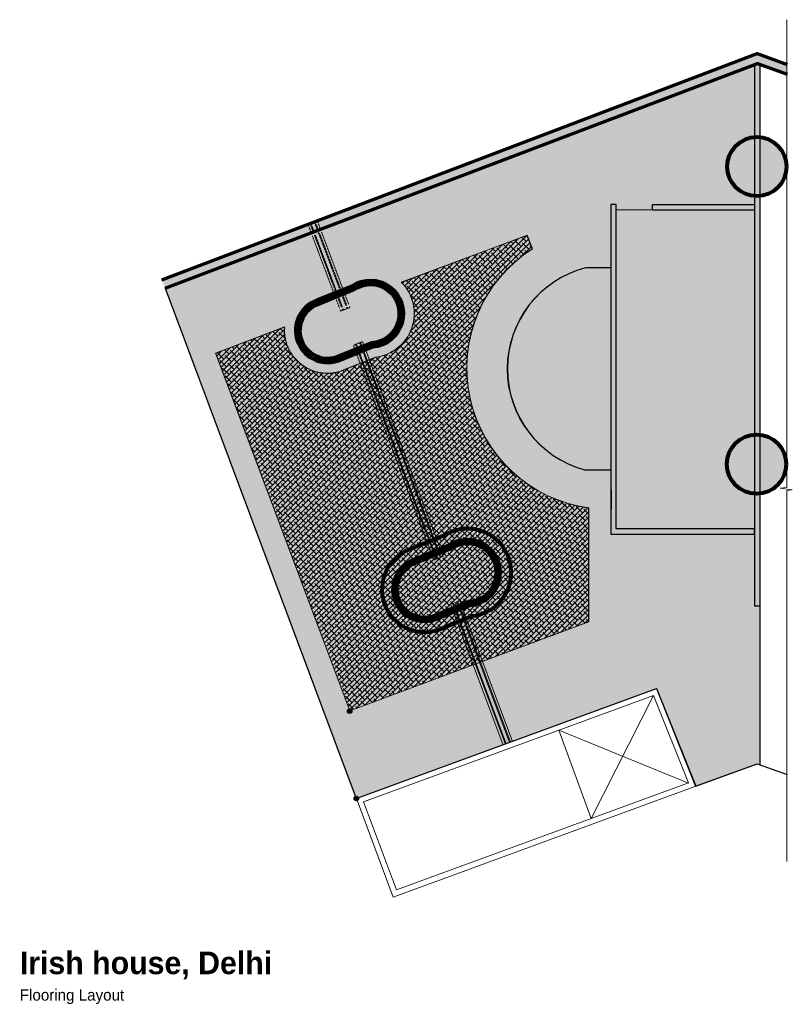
# Model space of a CAD drawing. Header units: millimetres. Extents: x -116878 to 389011, y -1241 to 103674.
# Tile 103 of 103: x 367680 to 389011, y 16963 to 44139. Entities that reach past the tile are written whole.
import ezdxf

# ---------------------------------------------------------------- set-up
doc = ezdxf.new("R2010")
doc.units = ezdxf.units.MM
doc.header["$MEASUREMENT"] = 0
doc.linetypes.add('DASHED', pattern=[0.75, 0.5, -0.25])
doc.layers.get('0').update_dxf_attribs({"color": 252})
for name, color, linetype in [('00 Grey Dimension', 252, 'Continuous'), ('Dimentions', 252, 'Continuous'), ('Flooring', 252, 'Continuous'), ('Wall', 252, 'Continuous')]:
    doc.layers.add(name, color=color, linetype=linetype)
for name, color, linetype, lineweight in [('02_Elevation 00', 252, 'Continuous', 9), ('A-GENM', 252, 'Continuous', 9), ('flooring 2', 252, 'Continuous', 0), ('Flooring 4', 252, 'Continuous', 0), ('Flooroing 3', 252, 'Continuous', 0)]:
    doc.layers.add(name, color=color, linetype=linetype, lineweight=lineweight)
doc.styles.add('FKD_FORMAT', font='txt')
pattern_1 = [(45, (16320.20389, 379.2587976), (-0.003479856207, 0.003479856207), [])]

# ---------------------------------------------------------------- blocks, each defined once
blk = doc.blocks.new('*E519', base_point=(1743, 199.4))
h = blk.add_hatch(color=209)
h.dxf.hatch_style = 1
h.paths.add_polyline_path([(1743, 753.8), (1950.7, 199.4), (2277.1, 319), (2319.5, 212.7), (2386.4, 237), (2389.6, 235.9), (2389.6, 997), (2386.6, 998.1)])
at = {"layer": 'Flooring', "color": 14}
blk.add_lwpolyline([(1743, 753.8), (1950.7, 199.4), (2277.1, 319), (2319.5, 212.7), (2386.4, 237), (2389.6, 235.9), (2389.6, 997), (2386.6, 998.1)], close=True, dxfattribs=at)
blk = doc.blocks.new('zw$8BC0')
at = {"layer": 'Wall', "color": 8, "lineweight": 80}
blk.add_lwpolyline([(-8886, 3701), (-7949, 4081, 1.259078), (-8727, 6302), (-9663, 5921, 0.990884)], format="xyb", close=True, dxfattribs=at)
blk = doc.blocks.new('*E520', base_point=(-20912, -30376))
at = {"transparency": 33554687}
h = blk.add_hatch(color=209, dxfattribs=at)
h.dxf.hatch_style = 1
h.paths.add_polyline_path([(-20912, -16272), (-4626, -10090), (-4551, -10117), (-4552, -13985), (-7523, -13985), (-7523, -14135), (-8523, -14135), (-8523, -13951), (-8673, -13951), (-8673, -23087), (-4551, -23087), (-4551, -29422), (-6329, -30039), (-7408, -27343), (-15695, -30376)])
h = blk.add_hatch(color=255, dxfattribs=at)
h.dxf.hatch_style = 1
h.paths.add_polyline_path([(-8523, -22937), (-4702, -22937), (-4702, -14135), (-7522, -14135), (-8523, -14135)])
h = blk.add_hatch(color=209, dxfattribs=at)
h.dxf.hatch_style = 1
h.paths.add_polyline_path([(-9395, -21304, -0.769197), (-9375, -15735), (-8673, -15735), (-8673, -21304), (-9395, -21304)])
h = blk.add_hatch(color=255, dxfattribs=at)
h.dxf.hatch_style = 1
h.paths.add_polyline_path([(-9395, -21304), (-8673, -21304), (-8673, -15735), (-9375, -15735, 0.769197)])
at = {"layer": 'flooring 2', "transparency": 33554687}
h = blk.add_hatch(color=40, dxfattribs=at)
h.dxf.hatch_style = 1
h.paths.add_polyline_path([(-19583, -18087), (-17679, -17364, 0.437591), (-16500, -18640, 0.08215), (-16119, -18577), (-15183, -18197, 0.630086), (-14459, -16130), (-12041, -15225), (-10984, -14827), (-10838, -15210, 0.698607), (-9282, -22355), (-9282, -25507), (-15880, -27963)])
h.paths.add_polyline_path([(-19575, -18090), (-17685, -17373, 0.435223), (-16500, -18646, 0.082186), (-16117, -18582), (-15182, -18203, 0.62718), (-14448, -16133), (-12039, -15230), (-10987, -14835), (-10846, -15208, 0.697642), (-9288, -22361), (-9288, -25503), (-15876, -27956)], flags=16)
h = blk.add_hatch(color=255, dxfattribs=at)
h.dxf.hatch_style = 1
h.paths.add_polyline_path([(-19576, -18091), (-17686, -17373, 0.435223), (-16500, -18646, 0.082186), (-16117, -18583), (-15182, -18203, 0.62718), (-14448, -16134), (-12040, -15231), (-10987, -14836), (-10846, -15208, 0.699499), (-9288, -22361), (-9288, -25503), (-15877, -27956)])
h = blk.add_hatch(dxfattribs=at)
h.set_pattern_fill('ANSI38', color=208, scale=800)
h.set_pattern_definition([(45, (-19549.71, -87704.44), (-70.71068, 70.71068), []), (135, (-19549.71, -87704.44), (-212.13203, 70.71068), [250, -150])])
h.paths.add_polyline_path([(-19558, -18089), (-17668, -17371, 0.435223), (-16482, -18644, 0.082186), (-16099, -18581), (-15164, -18201, 0.62718), (-14430, -16132), (-12022, -15229), (-10970, -14834), (-10828, -15206, 0.697902), (-9283, -22359), (-9283, -25502), (-15859, -27954)])
at = {"layer": 'Flooring'}
blk.add_lwpolyline([(-8673, -14625), (-8673, -15735), (-9375, -15735, 0.769197), (-9395, -21304), (-8673, -21304), (-8660, -22389)], format="xyb", dxfattribs=at)
at = {"layer": 'flooring 2', "color": 40, "transparency": 33554687}
for points in [[(-19583, -18087), (-17679, -17364, 0.437591), (-16500, -18640, 0.08215), (-16119, -18577), (-15183, -18197, 0.630086), (-14459, -16130), (-12041, -15225), (-10984, -14827), (-10838, -15210, 0.698607), (-9282, -22355), (-9282, -25507), (-15880, -27963)], [(-19575, -18090), (-17685, -17373, 0.435223), (-16500, -18646, 0.082186), (-16117, -18582), (-15182, -18203, 0.62718), (-14448, -16133), (-12039, -15230), (-10987, -14835), (-10846, -15208, 0.697642), (-9288, -22361), (-9288, -25503), (-15876, -27956)]]:
    blk.add_lwpolyline(points, format="xyb", close=True, dxfattribs=at)
at = {"layer": 'Flooring 4'}
blk.add_lwpolyline([(-4702, -14135), (-4702, -22937), (-8523, -22937), (-8523, -14135), (-7522, -14135), (-4702, -14135)], dxfattribs=at)
at = {"layer": 'Flooroing 3', "elevation": 0}
blk.add_lwpolyline([(-8673, -15735), (-9375, -15735, 0.771028), (-9395, -21304), (-8673, -21304), (-8673, -15735)], format="xyb", dxfattribs=at)
at = {"layer": 'Flooroing 3'}
blk.add_lwpolyline([(-8673, -21304), (-8673, -15735), (-9375, -15735, 0.769197), (-9395, -21304), (-8673, -21304)], format="xyb", close=True, dxfattribs=at)
at = {"layer": 'Flooring'}
blk.add_blockref('zw$8BC0', (-4551, -29422), dxfattribs=at)
blk = doc.blocks.new('gfbgfhdgfhdgfhfhg')
at = {"layer": '00 Grey Dimension', "color": 6}
blk.add_lwpolyline([(13659, -69.2), (14084.8, 92.8)], dxfattribs=at)
blk = doc.blocks.new('common wall')
at = {"layer": 'Wall'}
h = blk.add_hatch(color=253, dxfattribs=at)
h.dxf.hatch_style = 1
h.paths.add_polyline_path([(15937.5, 335), (15943.5, 335), (15943.5, 923.3), (15940.5, 924.4), (15937.5, 923.3)])
at = {"layer": 'Wall', "transparency": 33554687}
h = blk.add_hatch(dxfattribs=at)
h.set_pattern_fill('ANSI31', color=253, scale=0.03937)
h.set_pattern_definition(pattern_1)
h.paths.add_polyline_path([(15937.5, 412.7), (15937.5, 418.6), (15787, 418.6), (15787, 771), (15781.1, 771), (15781.1, 412.7)])
h = blk.add_hatch(dxfattribs=at)
h.set_pattern_fill('ANSI31', color=253, scale=0.03937)
h.set_pattern_definition(pattern_1)
h.paths.add_polyline_path([(15826.4, 771), (15826.4, 765.1), (15937.5, 765.1), (15937.5, 771)])
at = {"layer": 'Wall'}
for points in [[(15937.5, 335), (15943.5, 335), (15943.5, 812.3), (15943.5, 923.3), (15940.5, 924.4), (15937.5, 923.3), (15937.5, 812.3)], [(15937.5, 412.7), (15937.5, 418.6), (15787, 418.6), (15787, 771), (15781.1, 771), (15781.1, 412.7)]]:
    blk.add_lwpolyline(points, close=True, dxfattribs=at)
blk.add_lwpolyline([(15826.4, 771), (15937.5, 771), (15937.5, 765.1), (15826.4, 765.1), (15826.4, 771)], dxfattribs=at)
blk = doc.blocks.new('EJC150-FF-01_New1 - EJC 150-47862421-Store 29 at Node L4 Level')
at = {"layer": 'A-GENM', "color": 10, "linetype": 'DASHED', "lineweight": 13}
for p, q in [((-135, 2516), (-75, 2516)), ((-135, 2516), (-135, 2456)), ((-135, 2441), (-135, 2241)), ((-75, 2516), (-71, 2516)), ((-75, 2516), (-75, 2456)), ((-75, 2441), (-75, 2241)), ((-50, 2456), (-50, 2466)), ((-50, 2241), (-50, 2441)), ((50, 2466), (50, 2456)), ((50, 2440), (50, 90)), ((71, 2516), (75, 2516)), ((75, 2516), (135, 2516)), ((75, 2516), (75, 2456)), ((75, 2440), (75, 2240)), ((135, 2516), (135, 2458)), ((135, 2438), (135, 2240)), ((-135, 2181), (-135, 91)), ((-75, 2181), (-75, 91)), ((-50, 91), (-50, 2181)), ((75, 2180), (75, 90)), ((135, 2180), (135, 90)), ((-135, 31), (-135, 0)), ((-75, 0), (-135, 0)), ((-75, 31), (-75, 0)), ((-50, 0), (-75, 0)), ((-50, 0), (-50, 31)), ((0, 0), (-50, 0)), ((50, 0), (0, 0)), ((50, 30), (50, 0)), ((75, 0), (50, 0)), ((75, 30), (75, 0)), ((135, 0), (75, 0)), ((135, 30), (135, 0))]:
    blk.add_line(p, q, dxfattribs=at)
blk = doc.blocks.new('EJC150-FF-01_New1 - EJC 150-47865287-Store 29 at Node L4 Level')
at = {"layer": 'A-GENM', "color": 10, "linetype": 'DASHED', "lineweight": 13}
for p, q in [((-135, 6213), (-135, 6205)), ((-135, 6203), (-135, 6202)), ((-135, 6200), (-135, 6100)), ((-112, 6222), (-75, 6222)), ((-75, 6222), (-50, 6222)), ((-75, 6222), (-75, 6205)), ((-75, 6203), (-75, 6100)), ((-50, 6222), (0, 6222)), ((-50, 6205), (-50, 6222)), ((-50, 6100), (-50, 6203)), ((0, 6222), (50, 6222)), ((50, 6222), (75, 6222)), ((50, 6213), (50, 6205)), ((50, 6203), (50, 6202)), ((50, 6199), (50, 6100)), ((75, 6222), (135, 6222)), ((75, 6213), (75, 6205)), ((75, 6203), (75, 6202)), ((75, 6199), (75, 6100)), ((135, 6215), (135, 6207)), ((135, 6199), (135, 6100)), ((-135, 6040), (-135, 126)), ((-75, 6040), (-75, 126)), ((-50, 126), (-50, 6040)), ((50, 6040), (50, 126)), ((75, 6040), (75, 126)), ((135, 6040), (135, 126)), ((-135, 66), (-135, 0)), ((-75, 0), (-126, 0)), ((-75, 66), (-75, 0)), ((-50, 0), (-75, 0)), ((-50, 0), (-50, 66)), ((0, 0), (-50, 0)), ((22, 0), (0, 0)), ((50, 66), (50, 0)), ((75, 66), (75, 0)), ((135, 0), (121, 0)), ((135, 66), (135, 0))]:
    blk.add_line(p, q, dxfattribs=at)
blk = doc.blocks.new('EJC150-FF-01_New1 - EJC 150-49176404-Store 29 at Node L4 Level')
at = {"layer": 'A-GENM', "color": 10, "lineweight": 13}
for p, q in [((-135, 4072), (-135, 4064)), ((-135, 4062), (-135, 4061)), ((-135, 4059), (-135, 3985)), ((-113, 4081), (-75, 4081)), ((-75, 4081), (-50, 4081)), ((-75, 4081), (-75, 4064)), ((-75, 4062), (-75, 3985)), ((-50, 4081), (0, 4081)), ((-50, 4064), (-50, 4081)), ((-50, 3985), (-50, 4062)), ((0, 4081), (50, 4081)), ((50, 4081), (75, 4081)), ((50, 4072), (50, 4064)), ((50, 4062), (50, 4061)), ((50, 4059), (50, 3985)), ((75, 4081), (135, 4081)), ((75, 4072), (75, 4064)), ((75, 4062), (75, 4061)), ((75, 4059), (75, 3985)), ((135, 4075), (135, 4067)), ((135, 4059), (135, 3985)), ((-135, 3925), (-135, 0)), ((-75, 3925), (-75, 0)), ((-50, 0), (-50, 3925)), ((50, 3925), (50, 0)), ((75, 3925), (75, 0)), ((135, 3925), (135, 0))]:
    blk.add_line(p, q, dxfattribs=at)
blk = doc.blocks.new('*E521', base_point=(600792, -1429))
at = {"color": 253, "lineweight": 15}
for name, p, rotation in [('EJC150-FF-01_New1 - EJC 150-47862421-Store 29 at Node L4 Level', (612609, 3110), 290.6020337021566), ('EJC150-FF-01_New1 - EJC 150-47865287-Store 29 at Node L4 Level', (605857, 580), 290.5560451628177), ('EJC150-FF-01_New1 - EJC 150-49176404-Store 29 at Node L4 Level', (600839, -1303), 290.5560451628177)]:
    blk.add_blockref(name, p, dxfattribs=dict(at, rotation=rotation))
blk = doc.blocks.new('*E522', base_point=(8409.5, -390.2))
h = blk.add_hatch(color=253)
h.dxf.hatch_style = 1
edge = h.paths.add_edge_path()
edge.add_arc((8910.7, 103.6), 32.2, 0, 360)
at = {"transparency": 33554687}
h = blk.add_hatch(color=254, dxfattribs=at)
h.dxf.hatch_style = 1
h.paths.add_polyline_path([(8432.6, -42.1), (8470.8, -26.6, -1.306499), (8493, -91.6), (8454.8, -107.1, -0.989421)])
h.paths.add_polyline_path([(8434, -45.8, 0.988753), (8453.4, -103.4), (8492.1, -87.7, 1.328728), (8472.7, -30.1)], flags=16)
h = blk.add_hatch(color=253)
h.dxf.hatch_style = 1
edge = h.paths.add_edge_path()
edge.add_line((8453.4, -103.4), (8492.1, -87.7))
edge.add_arc((8490.7, -56.1), 31.6, 272.5737, 484.7133)
edge.add_line((8472.7, -30.1), (8434, -45.8))
edge.add_arc((8444, -74.5), 30.4, 109.2915, 287.9955)
h = blk.add_hatch(color=253)
h.dxf.hatch_style = 1
edge = h.paths.add_edge_path()
edge.add_arc((8910.3, -219.7), 32.2, 0, 360)
h = blk.add_hatch(color=254, dxfattribs=at)
h.dxf.hatch_style = 1
h.paths.add_polyline_path([(8538, -323.5), (8576.2, -308, -1.306499), (8598.3, -373), (8560.2, -388.5, -0.989421)])
h.paths.add_polyline_path([(8539.4, -327.2), (8578, -311.5, -1.328728), (8597.5, -369.1), (8558.8, -384.8, -0.988753)], flags=16)
h = blk.add_hatch(color=253)
h.dxf.hatch_style = 1
edge = h.paths.add_edge_path()
edge.add_line((8558.8, -384.8), (8597.5, -369.1))
edge.add_arc((8596, -337.5), 31.6, 272.5737, 484.7133)
edge.add_line((8578, -311.5), (8539.4, -327.2))
edge.add_arc((8549.4, -355.9), 30.4, 109.2915, 287.9955)
at = {"layer": 'Wall', "color": 8, "lineweight": 80}
blk.add_lwpolyline([(8454.8, -107.3), (8493, -91.8, 1.305587), (8470.7, -26.5), (8432.5, -41.9, 0.989449)], format="xyb", close=True, dxfattribs=at)
at = {"layer": 'Wall', "lineweight": 80}
for points in [[(8454.8, -107.1), (8493, -91.6, 1.306499), (8470.8, -26.6), (8432.6, -42.1, 0.989421)], [(8453.4, -103.4), (8492.1, -87.7, 1.328728), (8472.7, -30.1), (8434, -45.8, 0.988753)], [(8560.2, -388.5), (8598.3, -373, 1.306499), (8576.2, -308), (8538, -323.5, 0.989421)], [(8558.8, -384.8), (8597.5, -369.1, 1.328728), (8578, -311.5), (8539.4, -327.2, 0.988753)]]:
    blk.add_lwpolyline(points, format="xyb", close=True, dxfattribs=at)
for centre in [(8910.7, 103.6), (8910.3, -219.7)]:
    blk.add_circle(centre, 32.2, dxfattribs=at)
blk = doc.blocks.new('pb 2')
blk.add_line((8695.3, -508.8), (8730.5, -605))
for points in [[(8801.7, -463.5), (8475.3, -583), (8515.5, -690.2), (8844.2, -569.7)], [(8798.3, -471.1), (8483.1, -586.6), (8519, -682.5), (8836.3, -566.2)]]:
    blk.add_lwpolyline(points, close=True)
blk = doc.blocks.new('*E523', base_point=(7907.6, -997.5))
at = {"layer": '02_Elevation 00', "color": 14}
for p, q in [((8230.6, -778.4), (8162.8, -912.3)), ((8127.6, -816.2), (8268.6, -873.6))]:
    blk.add_line(p, q, dxfattribs=at)
at = {"color": 14}
blk.add_blockref('pb 2', (-567.7, -307.3), dxfattribs=at)
blk = doc.blocks.new('44ttg')
at = {"transparency": 33554636}
h = blk.add_hatch(color=10, dxfattribs=at)
h.dxf.hatch_style = 1
edge = h.paths.add_edge_path()
edge.add_arc((5.983, 8.97), 0.0253, 0, 360)
at = {"color": 10}
blk.add_circle((5.983, 8.97), 0.0253, dxfattribs=at)

msp = doc.modelspace()

# ---------------------------------------------------------------- hatches: boundary and pattern name
at = {"true_color": 0xadddf7, "transparency": 33554559}
h = msp.add_hatch(color=141, dxfattribs=at)
h.dxf.hatch_style = 1
h.paths.add_polyline_path([(388866, 42635), (388866, 42905), (388045, 43203), (371609, 36963), (371699, 36725), (388047, 42932)])

# ---------------------------------------------------------------- linework, layer by layer
at = {"color": 14}
for p, q in [((377151, 38788), (387971, 42922)), ((386468, 23027), (387971, 23574))]:
    msp.add_line(p, q, dxfattribs=at)
at = {"layer": '02_Elevation 00'}
msp.add_lwpolyline([(388862, 44139), (388862, 31231), (388672, 31209), (389011, 31164), (388862, 31140), (388862, 20902)], dxfattribs=at)
at = {"layer": 'flooring 2', "color": 14, "lineweight": 30}
for p, q in [((385265, 25681), (386344, 22982)), ((386344, 22982), (388041, 23600)), ((388041, 23600), (388866, 23307))]:
    msp.add_line(p, q, dxfattribs=at)
at = {"layer": 'flooring 2', "color": 152, "lineweight": 70, "true_color": 0x2776bb}
for points in [[(371609, 36963), (388045, 43203), (388866, 42905)], [(371700, 36726), (388047, 42932), (388866, 42635)]]:
    msp.add_lwpolyline(points, dxfattribs=at)

# ---------------------------------------------------------------- block references
at = {"color": 14, "xscale": 25.4, "yscale": 25.4, "zscale": 25.4}
msp.add_blockref('*E522', (375304, 27541), dxfattribs=at)
at = {"layer": '00 Grey Dimension', "xscale": 25.4, "yscale": 25.4, "zscale": 25.4}
msp.add_blockref('gfbgfhdgfhdgfhfhg', (30217, 40547), dxfattribs=at)
at = {"layer": '02_Elevation 00', "color": 14, "xscale": 25.4, "yscale": 25.4, "zscale": 25.4}
msp.add_blockref('*E523', (376975, 19923), dxfattribs=at)
at = {"layer": 'Dimentions', "xscale": 2500, "yscale": 2500, "zscale": 2500}
for p in [(361834, 2632), (362017, 219)]:
    msp.add_blockref('44ttg', p, dxfattribs=at)
at = {"layer": 'Flooring', "color": 2, "xscale": 25.4, "yscale": 25.4, "zscale": 25.4}
msp.add_blockref('*E519', (371699, 22644), dxfattribs=at)
at = {"layer": 'flooring 2'}
msp.add_blockref('*E520', (371761, 22646), dxfattribs=at)
at = {"layer": 'Wall', "xscale": 25.4, "yscale": 25.4, "zscale": 25.4}
msp.add_blockref('common wall', (-16841, 19452), dxfattribs=at)
at = {"layer": 'Wall', "lineweight": 5, "xscale": 1.017698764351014, "yscale": 1.017698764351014, "zscale": 1.017698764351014, "rotation": 90}
msp.add_blockref('*E521', (381288, 24119), dxfattribs=at)

# ---------------------------------------------------------------- texts
at = {"color": 201, "insert": (367684, 18419), "char_height": 312.5, "width": 11685.51, "attachment_point": 1, "style": 'FKD_FORMAT'}
msp.add_mtext('{\\fIBM Plex Sans|b1|i0|c0|p34;\\H2x;\\C250;\\c3289650;Irish house, Delhi\\P\\fIBM Plex Sans|b0|i0|c0|p34;\\H0.5x;Flooring Layout }', dxfattribs=at)

doc.saveas('drawing.dxf')
